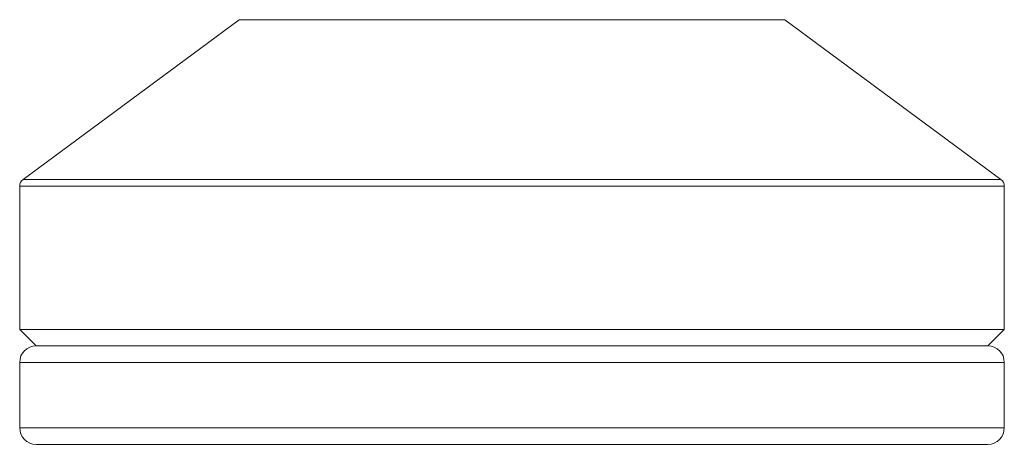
# Model space of a CAD drawing. Header units: millimetres. Extents: x 106 to 193, y 52 to 179.
# Tile 1 of 9: x 106 to 136, y 52 to 65. Entities that reach past the tile are written whole.
import ezdxf

# ---------------------------------------------------------------- set-up
doc = ezdxf.new("R2010")
doc.units = ezdxf.units.MM

msp = doc.modelspace()

# ---------------------------------------------------------------- linework, layer by layer
at = {"color": 7, "linetype": 'Continuous', "lineweight": 15}
for p, q in [((112.38, 64.51), (105.798, 59.634)), ((135.595, 59.634), (129.013, 64.51)), ((105.697, 59.433), (105.697, 55.059)), ((135.697, 55.059), (135.697, 59.433)), ((105.697, 55.059), (106.197, 54.559)), ((105.697, 55.059), (135.697, 55.059)), ((135.197, 54.559), (135.697, 55.059)), ((135.197, 54.559), (106.197, 54.559)), ((106.197, 54.559), (120.697, 54.559)), ((120.697, 54.559), (135.197, 54.559)), ((105.697, 54.059), (105.697, 52.059)), ((135.697, 52.059), (135.697, 54.059)), ((120.697, 51.559), (106.197, 51.559)), ((135.197, 51.559), (120.697, 51.559))]:
    msp.add_line(p, q, dxfattribs=at)
at = {"color": 8, "linetype": 'Continuous', "lineweight": 15}
for p, q in [((120.697, 64.51), (112.38, 64.51)), ((129.013, 64.51), (120.697, 64.51)), ((120.697, 59.433), (105.697, 59.433)), ((105.798, 59.634), (120.697, 59.634)), ((120.697, 59.634), (135.595, 59.634)), ((135.697, 59.433), (120.697, 59.433)), ((120.697, 54.059), (105.697, 54.059)), ((135.697, 54.059), (120.697, 54.059)), ((105.697, 52.059), (120.697, 52.059)), ((120.697, 52.059), (135.697, 52.059))]:
    msp.add_line(p, q, dxfattribs=at)
at = {"color": 7, "linetype": 'Continuous', "lineweight": 15}
for centre, radius, start, end in [((105.947, 59.433), 0.25, 126.5289, 180), ((135.447, 59.433), 0.25, 0, 53.4711), ((106.197, 54.059), 0.5, 90, 180), ((135.197, 54.059), 0.5, 0, 90), ((106.197, 52.059), 0.5, 180, 270), ((135.197, 52.059), 0.5, 270, 0)]:
    msp.add_arc(centre, radius, start, end, dxfattribs=at)

doc.saveas('drawing.dxf')
